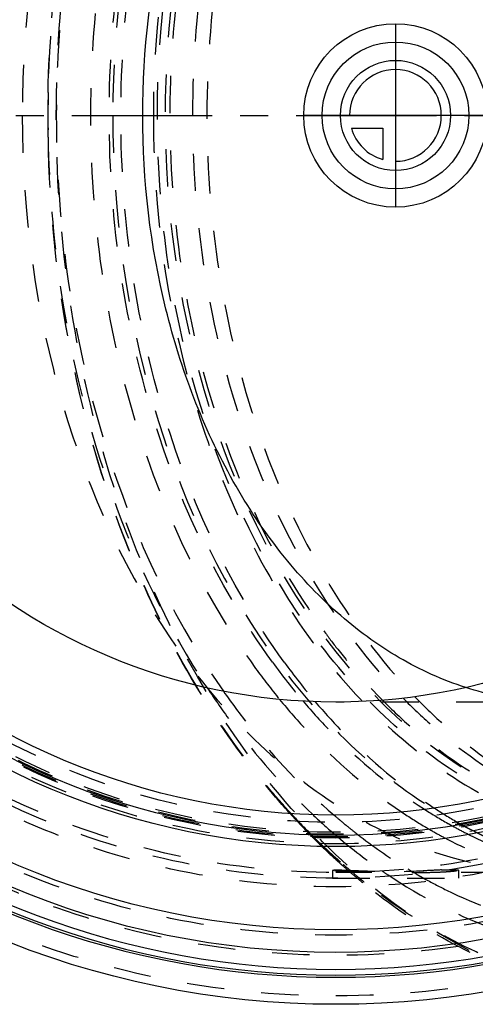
# Model space of a CAD drawing. Header units: millimetres. Extents: x 264 to 780, y 341 to 658.
# Tile 2 of 15: x 372 to 451, y 342 to 513. Entities that reach past the tile are written whole.
import ezdxf

# ---------------------------------------------------------------- set-up
doc = ezdxf.new("R2010")
doc.units = ezdxf.units.MM
doc.header["$LTSCALE"] = 65.185185
doc.linetypes.add('CENTER', pattern=[0.6, 0.375, -0.075, 0.075, -0.075])
doc.linetypes.add('HIDDEN', pattern=[0.2, 0.1, -0.1])
for name, color, linetype in [('ACHSEN_S', 7, 'CONTINUOUS'), ('FASEN', 7, 'CONTINUOUS'), ('KOERPER', 7, 'CONTINUOUS'), ('KONST.EL_MIT_GEO', 7, 'CONTINUOUS'), ('KURVEN', 7, 'CONTINUOUS')]:
    doc.layers.add(name, color=color, linetype=linetype)

msp = doc.modelspace()

# ---------------------------------------------------------------- linework, layer by layer
at = {"layer": 'ACHSEN_S', "color": 2, "linetype": 'CENTER'}
msp.add_line((263.65, 496.5), (779.87, 496.5), dxfattribs=at)
at = {"layer": 'FASEN', "color": 8, "linetype": 'HIDDEN'}
msp.add_circle((426.99, 496.5), 125, dxfattribs=at)
at = {"layer": 'KOERPER', "color": 8, "linetype": 'HIDDEN'}
for p, q in [((545.78, 394.2), (426.99, 394.2)), ((426.39, 364.86), (426.39, 363.5)), ((433.27, 364.5), (426.99, 364.5)), ((481.44, 364.5), (441.65, 364.5)), ((445.42, 364.93), (448.38, 364.93)), ((448.39, 364.91), (448.38, 364.93)), ((448.39, 364.91), (448.39, 363.5)), ((426.39, 363.5), (448.39, 363.5))]:
    msp.add_line(p, q, dxfattribs=at)
msp.add_circle((426.99, 496.5), 132, dxfattribs=at)
at = {"layer": 'KOERPER', "color": 7, "linetype": 'Continuous'}
msp.add_circle((426.99, 496.5), 102.3, dxfattribs=at)
at = {"layer": 'KOERPER', "color": 8, "linetype": 'HIDDEN'}
for points, knots in [([(465.65, 628.5), (459.52, 628.5), (446.98, 626.72), (429.18, 618.94), (412.93, 606.46), (393.55, 583.64), (376.74, 546.46), (372.31, 513.5), (372.31, 496.5)], [0, 0, 0, 0, 0.103456, 0.210669, 0.324498, 0.446432, 0.712952, 1, 1, 1, 1]), ([(372.31, 496.5), (372.31, 479.5), (376.74, 446.54), (393.55, 409.36), (412.93, 386.54), (429.18, 374.06), (446.98, 366.28), (459.52, 364.5), (465.65, 364.5)], [0, 0, 0, 0, 0.287048, 0.553568, 0.675502, 0.789331, 0.896544, 1, 1, 1, 1]), ([(465.65, 394.2), (464.3, 394.2), (458.89, 394.41), (453.51, 395.49), (449.64, 396.74)], [0, 0, 0, 0, 0.248475, 1, 1, 1, 1]), ([(426.39, 364.87), (426.39, 364.89), (426.49, 364.9), (426.62, 364.92), (426.9, 364.93), (427.1, 364.93), (427.23, 364.93)], [0, 0, 0, 0, 0.069807, 0.259079, 0.570246, 1, 1, 1, 1]), ([(433.25, 364.5), (432.31, 364.5), (430.99, 364.52), (429.33, 364.58), (428.33, 364.63), (427.53, 364.69), (426.99, 364.74), (426.68, 364.79), (426.52, 364.81), (426.44, 364.84), (426.39, 364.86), (426.39, 364.87)], [0, 0, 0, 0, 0.406213, 0.578338, 0.72471, 0.842137, 0.928119, 0.958719, 0.980871, 0.994501, 1, 1, 1, 1]), ([(427.23, 364.93), (428.03, 364.93), (430.02, 364.85), (434.83, 364.65), (438.85, 364.5), (441.67, 364.5)], [0, 0, 0, 0, 0.166079, 0.414738, 1, 1, 1, 1]), ([(445.42, 364.93), (444.56, 364.89), (440.5, 364.67), (436.44, 364.5), (433.25, 364.5)], [0, 0, 0, 0, 0.212843, 1, 1, 1, 1]), ([(441.67, 364.5), (442.59, 364.5), (443.89, 364.51), (445.51, 364.58), (446.5, 364.64), (447.26, 364.71), (447.87, 364.77), (448.16, 364.84), (448.39, 364.87), (448.39, 364.92)], [0, 0, 0, 0, 0.406463, 0.578416, 0.724489, 0.841688, 0.927564, 0.980444, 1, 1, 1, 1])]:
    msp.add_open_spline(points, degree=3, knots=knots, dxfattribs=at)
at = {"layer": 'KOERPER', "color": 7, "linetype": 'Continuous'}
for points, knots in [([(393.31, 496.5), (393.31, 507.85), (395.89, 530.03), (405.63, 555.71), (416.99, 572.85), (426.73, 583.31), (437.6, 591.33), (445.6, 594.97), (449.64, 596.26)], [0, 0, 0, 0, 0.280024, 0.545003, 0.668666, 0.785393, 0.895456, 1, 1, 1, 1]), ([(449.64, 396.74), (445.6, 398.03), (437.6, 401.67), (426.73, 409.69), (416.99, 420.15), (405.63, 437.29), (395.89, 462.97), (393.31, 485.15), (393.31, 496.5)], [0, 0, 0, 0, 0.104544, 0.214607, 0.331334, 0.454997, 0.719976, 1, 1, 1, 1])]:
    msp.add_open_spline(points, degree=3, knots=knots, dxfattribs=at)
at = {"layer": 'KONST.EL_MIT_GEO', "color": 8, "linetype": 'HIDDEN'}
for p, q in [((376.82, 492.69), (376.82, 500.5)), ((426.69, 374.47), (426.86, 374.33)), ((428.35, 373.07), (428.53, 372.93)), ((428.53, 372.93), (428.63, 372.85)), ((428.63, 372.85), (428.79, 372.71)), ((422.51, 371.06), (422.31, 371.26)), ((422.76, 370.8), (422.51, 371.06)), ((422.79, 371.02), (422.57, 371.23)), ((423.04, 370.77), (422.79, 371.02)), ((426.74, 371.19), (426.82, 371.12)), ((426.82, 371.12), (426.91, 371.04)), ((426.91, 371.04), (427.01, 370.96)), ((427.01, 370.96), (427.13, 370.85)), ((430.68, 371.21), (430.92, 371.02)), ((427.13, 370.85), (427.33, 370.68)), ((428.23, 365.64), (428.08, 365.77)), ((430.76, 363.46), (430.68, 363.53)), ((431.15, 363.47), (431.05, 363.55))]:
    msp.add_line(p, q, dxfattribs=at)
at = {"layer": 'KONST.EL_MIT_GEO', "color": 7, "linetype": 'Continuous'}
for radius in [155, 145.94, 142, 127.5, 125.55, 122]:
    msp.add_circle((426.99, 496.5), radius, dxfattribs=at)
at = {"layer": 'KONST.EL_MIT_GEO', "color": 8, "linetype": 'HIDDEN'}
for radius in [153.54, 146.46, 142.93, 134.5, 133, 132, 127, 126, 125.8, 125.35, 125, 123.27]:
    msp.add_circle((426.99, 496.5), radius, dxfattribs=at)
at = {"layer": 'KONST.EL_MIT_GEO', "color": 7, "linetype": 'Continuous'}
for radius, start, end in [(150.28, 108.6245, 71.3755), (149.9, 108.6336, 71.3664), (148.91, 108.6438, 71.3562)]:
    msp.add_arc((426.99, 496.5), radius, start, end, dxfattribs=at)
at = {"layer": 'KONST.EL_MIT_GEO', "color": 8, "linetype": 'HIDDEN'}
for centre, radius, start, end in [((583.72, 496.5), 206.93, 178.8925, 181.0545), ((509.02, 469.87), 118.7, 216.0147, 219.305), ((510.25, 469.68), 116.57, 216.0097, 220.2561), ((512.24, 469.65), 116.51, 216.0093, 220.3257), ((510.82, 458.16), 124.03, 222.2497, 224.2517), ((508.31, 456.74), 121.09, 222.6215, 224.6875), ((496.37, 452.53), 107.08, 226.721, 229.1958), ((492.86, 451.19), 101.3, 229.3453, 230.449), ((485.85, 445.46), 84.88, 236.0475, 239.2857), ((487.31, 444.95), 82.66, 237.1424, 240.4514), ((489.53, 445.25), 83.02, 236.8742, 240.0707), ((491.45, 449.47), 99.08, 230.7733, 231.8517), ((486.3, 443.19), 80.63, 240.4637, 240.8601), ((486.14, 442.91), 80.31, 240.8602, 241.0837), ((486.01, 442.68), 80.04, 241.0836, 241.37), ((488.54, 443.55), 81.05, 240.0822, 240.4624), ((488.38, 443.27), 80.72, 240.4625, 240.6886), ((488.25, 443.05), 80.47, 240.6886, 240.9446), ((486.74, 440.25), 77.29, 240.9156, 248.5187), ((509.04, 456.45), 121.57, 224.2577, 224.4834), ((506.58, 455.05), 118.67, 224.6937, 224.9356), ((494.84, 450.78), 104.75, 229.2043, 229.4476), ((490.78, 448.62), 98, 231.8531, 232.1738), ((490.35, 448.06), 97.3, 232.3548, 232.5908), ((484.76, 443.67), 82.78, 239.2979, 239.6756), ((484.59, 443.38), 82.45, 239.6757, 239.9022), ((484.45, 443.13), 82.16, 239.9021, 240.201), ((507.43, 454.84), 119.29, 224.7863, 226.2937), ((503.02, 451.39), 113.56, 225.2237, 228.8297), ((491.89, 447.23), 100.14, 229.8596, 235.4601), ((488, 444.93), 93.38, 232.5668, 238.7427), ((505.46, 452.78), 116.44, 226.2934, 227.871), ((504.19, 451.38), 114.55, 227.8739, 228.3638), ((500.76, 448.83), 110.15, 228.8389, 229.304), ((503.26, 450.34), 113.15, 228.4609, 229.3421), ((500.12, 448.08), 109.16, 229.3038, 229.951), ((502.31, 449.23), 111.69, 229.3424, 230.113), ((499.34, 447.15), 107.94, 229.9508, 230.7568), ((488.55, 442.56), 94.4, 235.5211, 236.5235), ((485.15, 440.44), 88.06, 238.8132, 239.8957), ((484.76, 439.78), 87.3, 239.8968, 240.1934), ((484.6, 439.5), 86.98, 240.1934, 240.4917), ((501.46, 448.22), 110.37, 230.1652, 230.8101), ((498.56, 446.2), 106.72, 230.8274, 231.363), ((488.01, 441.75), 93.42, 236.5246, 236.8968), ((484.41, 439.16), 86.59, 240.4916, 240.9271), ((483.56, 437.61), 84.82, 240.9185, 243.922)]:
    msp.add_arc(centre, radius, start, end, dxfattribs=at)
for points, knots in [([(487.85, 341.5), (480.65, 341.5), (465.92, 343.59), (445.03, 352.73), (425.94, 367.39), (403.19, 394.17), (387.65, 428.56), (379.63, 466.34), (377.55, 496.5), (379.63, 526.66), (387.65, 564.44), (403.19, 598.83), (425.94, 625.61), (445.03, 640.27), (465.92, 649.41), (480.65, 651.5), (487.85, 651.5)], [0, 0, 0, 0, 0.051692, 0.105258, 0.162132, 0.223055, 0.356218, 0.427422, 0.5, 0.572578, 0.643782, 0.776945, 0.837868, 0.894742, 0.948308, 1, 1, 1, 1]), ([(481.44, 628.5), (475.31, 628.5), (462.76, 626.72), (444.97, 618.94), (428.71, 606.46), (409.33, 583.64), (392.52, 546.46), (388.1, 513.5), (388.1, 496.5)], [0, 0, 0, 0, 0.103456, 0.210669, 0.324498, 0.446432, 0.712952, 1, 1, 1, 1]), ([(574.77, 496.5), (574.77, 512.86), (571.48, 537.26), (560.38, 566.95), (549.29, 586.3), (535.7, 602.29), (520.06, 614.3), (502.93, 621.79), (484.97, 624.34), (467.02, 621.79), (449.88, 614.3), (434.25, 602.29), (420.66, 586.3), (409.56, 566.95), (398.46, 537.26), (395.17, 512.86), (395.17, 496.5)], [0, 0, 0, 0, 0.143395, 0.211975, 0.276985, 0.337897, 0.394761, 0.448319, 0.5, 0.551681, 0.605239, 0.662103, 0.723015, 0.788025, 0.856606, 1, 1, 1, 1]), ([(484.97, 370.5), (479.12, 370.5), (467.15, 372.2), (450.16, 379.63), (434.64, 391.54), (416.15, 413.32), (400.1, 448.83), (393.68, 496.5), (400.1, 544.17), (416.15, 579.68), (434.64, 601.46), (450.16, 613.37), (467.15, 620.8), (479.12, 622.5), (484.97, 622.5)], [0, 0, 0, 0, 0.051729, 0.105334, 0.162249, 0.223216, 0.356476, 0.5, 0.643524, 0.776784, 0.837751, 0.894666, 0.948271, 1, 1, 1, 1]), ([(485.68, 371.5), (479.87, 371.5), (468, 373.18), (451.14, 380.55), (435.75, 392.38), (417.4, 413.98), (401.48, 449.21), (395.12, 496.5), (401.48, 543.79), (417.4, 579.02), (435.75, 600.62), (451.14, 612.45), (468, 619.82), (479.87, 621.5), (485.68, 621.5)], [0, 0, 0, 0, 0.05173, 0.105334, 0.162249, 0.223216, 0.356476, 0.5, 0.643524, 0.776784, 0.837751, 0.894666, 0.94827, 1, 1, 1, 1]), ([(417.17, 598.31), (406.61, 585.42), (394.55, 561.92), (386.16, 527.98), (383.57, 500.47), (385.01, 472.81), (392, 438.14), (403.04, 413.79), (413.01, 400.08)], [0, 0, 0, 0, 0.237361, 0.3657, 0.49719, 0.629085, 0.758592, 1, 1, 1, 1]), ([(415.96, 401.15), (405.99, 414.85), (395.01, 439.23), (388.16, 473.91), (386.86, 501.56), (389.63, 528.99), (398.28, 562.73), (410.57, 586), (421.29, 598.64)], [0, 0, 0, 0, 0.241806, 0.37156, 0.503644, 0.635202, 0.763437, 1, 1, 1, 1]), ([(417.99, 401.15), (408.02, 414.87), (397.03, 439.26), (390.18, 473.97), (388.9, 501.64), (391.68, 529.09), (400.36, 562.84), (412.67, 586.11), (423.41, 598.75)], [0, 0, 0, 0, 0.241835, 0.371607, 0.503705, 0.635268, 0.763496, 1, 1, 1, 1]), ([(435.15, 598.49), (423.91, 587.13), (410.75, 565.17), (401.11, 532.74), (397.59, 505.92), (398.24, 478.67), (404.41, 444.35), (415.06, 420.15), (424.89, 406.64)], [0, 0, 0, 0, 0.232982, 0.360717, 0.492554, 0.625481, 0.756355, 1, 1, 1, 1]), ([(438.72, 598.11), (426.58, 585.7), (412.76, 561.37), (403.61, 525.74), (401.17, 496.5), (403.61, 467.26), (412.76, 431.63), (426.58, 407.3), (438.72, 394.89)], [0, 0, 0, 0, 0.236403, 0.366385, 0.5, 0.633615, 0.763597, 1, 1, 1, 1]), ([(440.77, 597.86), (428.77, 585.38), (415.13, 561.09), (406.1, 525.59), (403.69, 496.5), (406.1, 467.41), (415.13, 431.91), (428.77, 407.62), (440.77, 395.14)], [0, 0, 0, 0, 0.236625, 0.366529, 0.5, 0.633471, 0.763375, 1, 1, 1, 1]), ([(404.57, 596.33), (400.2, 589.7), (384.16, 560.16), (377.32, 526.06), (376.82, 500.5)], [0, 0, 0, 0, 0.236925, 1, 1, 1, 1]), ([(376.82, 500.5), (376.98, 509.11), (379.54, 542.11), (389.95, 574.8), (402.51, 595.83)], [0, 0, 0, 0, 0.260098, 1, 1, 1, 1]), ([(376.82, 500.5), (376.98, 509.13), (379.54, 542.13), (389.97, 574.82), (402.56, 595.82)], [0, 0, 0, 0, 0.260663, 1, 1, 1, 1]), ([(407.38, 596.9), (397.67, 582.98), (386.77, 558.66), (379.51, 524.08), (377.61, 496.5), (379.51, 468.92), (386.77, 434.34), (397.67, 410.02), (407.38, 396.1)], [0, 0, 0, 0, 0.240566, 0.369064, 0.5, 0.630936, 0.759434, 1, 1, 1, 1]), ([(388.1, 496.5), (388.1, 479.5), (392.52, 446.54), (409.33, 409.36), (428.71, 386.54), (444.97, 374.06), (462.76, 366.28), (475.31, 364.5), (481.44, 364.5)], [0, 0, 0, 0, 0.287048, 0.553568, 0.675502, 0.789331, 0.896544, 1, 1, 1, 1]), ([(395.17, 496.5), (395.17, 480.14), (398.46, 455.74), (409.56, 426.05), (420.66, 406.7), (434.25, 390.71), (449.88, 378.7), (467.02, 371.21), (484.97, 368.66), (502.93, 371.21), (520.06, 378.7), (535.7, 390.71), (549.29, 406.7), (560.38, 426.05), (571.48, 455.74), (574.77, 480.14), (574.77, 496.5)], [0, 0, 0, 0, 0.143395, 0.211975, 0.276985, 0.337897, 0.394761, 0.448319, 0.5, 0.551681, 0.605239, 0.662103, 0.723015, 0.788025, 0.856606, 1, 1, 1, 1]), ([(402.51, 397.17), (398.45, 403.98), (383.63, 433.77), (377.26, 467.45), (376.82, 492.69)], [0, 0, 0, 0, 0.23913, 1, 1, 1, 1]), ([(402.56, 397.18), (398.49, 403.97), (383.63, 433.73), (377.26, 467.42), (376.82, 492.69)], [0, 0, 0, 0, 0.238363, 1, 1, 1, 1]), ([(376.82, 492.69), (376.98, 483.9), (379.71, 450.48), (390.95, 417.35), (404.57, 396.67)], [0, 0, 0, 0, 0.262109, 1, 1, 1, 1]), ([(424.89, 406.64), (425.68, 405.54), (428.87, 401.32), (432.37, 397.32), (435.14, 394.52)], [0, 0, 0, 0, 0.254914, 1, 1, 1, 1]), ([(419, 374.76), (417.48, 376.44), (411.43, 383.48), (406.11, 391.14), (402.51, 397.17)], [0, 0, 0, 0, 0.244084, 1, 1, 1, 1]), ([(419.21, 374.75), (417.67, 376.42), (411.55, 383.45), (406.18, 391.14), (402.56, 397.18)], [0, 0, 0, 0, 0.243417, 1, 1, 1, 1]), ([(404.57, 396.67), (405.93, 394.61), (411.42, 386.73), (417.78, 379.46), (422.96, 374.58)], [0, 0, 0, 0, 0.257798, 1, 1, 1, 1]), ([(407.38, 396.1), (408.82, 394.05), (414.58, 386.27), (421.26, 379.16), (426.69, 374.47)], [0, 0, 0, 0, 0.258279, 1, 1, 1, 1]), ([(440.77, 395.14), (442.31, 393.54), (448.45, 387.57), (455.45, 382.45), (461.01, 379.37)], [0, 0, 0, 0, 0.258839, 1, 1, 1, 1]), ([(417.17, 394.68), (418.76, 392.74), (425.13, 385.47), (432.5, 379.05), (438.44, 375.05)], [0, 0, 0, 0, 0.259284, 1, 1, 1, 1]), ([(421.29, 394.36), (422.88, 392.48), (429.23, 385.47), (436.57, 379.32), (442.46, 375.51)], [0, 0, 0, 0, 0.259253, 1, 1, 1, 1]), ([(423.41, 394.25), (424.97, 392.42), (431.21, 385.54), (438.4, 379.49), (444.17, 375.73)], [0, 0, 0, 0, 0.25907, 1, 1, 1, 1]), ([(435.14, 394.52), (436.81, 392.83), (443.46, 386.58), (451.1, 381.33), (457.15, 378.31)], [0, 0, 0, 0, 0.259465, 1, 1, 1, 1]), ([(438.72, 394.89), (440.32, 393.26), (446.7, 387.18), (453.99, 382.03), (459.77, 378.99)], [0, 0, 0, 0, 0.259125, 1, 1, 1, 1]), ([(443.62, 371.83), (444.4, 371.38), (447.53, 369.66), (450.78, 368.15), (453.25, 367.15)], [0, 0, 0, 0, 0.252925, 1, 1, 1, 1]), ([(447.66, 372.42), (448.44, 372), (451.56, 370.36), (454.79, 368.94), (457.25, 368.01)], [0, 0, 0, 0, 0.252837, 1, 1, 1, 1]), ([(462.47, 345.58), (456.98, 347.37), (446.13, 352.17), (436.37, 358.88), (431.72, 362.67)], [0, 0, 0, 0, 0.490301, 1, 1, 1, 1]), ([(463.96, 345.97), (458.26, 347.59), (446.94, 352.2), (436.77, 358.97), (431.93, 362.84)], [0, 0, 0, 0, 0.488561, 1, 1, 1, 1]), ([(436.99, 363.49), (443.18, 359.46), (456.31, 352.96), (470.77, 350.32), (477.85, 350.08)], [0, 0, 0, 0, 0.51049, 1, 1, 1, 1]), ([(446.28, 361.42), (451.46, 358.89), (462.26, 354.94), (473.69, 353.57), (479.31, 353.57)], [0, 0, 0, 0, 0.506538, 1, 1, 1, 1])]:
    msp.add_open_spline(points, degree=3, knots=knots, dxfattribs=at)
at = {"layer": 'KURVEN', "color": 40, "linetype": 'Continuous'}
for p, q in [((437.39, 512.5), (437.39, 480.5)), ((453.39, 496.5), (421.39, 496.5)), ((429.7, 494.3), (435.19, 494.3)), ((435.19, 494.3), (435.19, 488.81))]:
    msp.add_line(p, q, dxfattribs=at)
for radius in [16, 12.8, 9.6]:
    msp.add_circle((437.39, 496.5), radius, dxfattribs=at)
for start, end in [(270, 180), (195.962, 254.038)]:
    msp.add_arc((437.39, 496.5), 8, start, end, dxfattribs=at)

doc.saveas('drawing.dxf')
